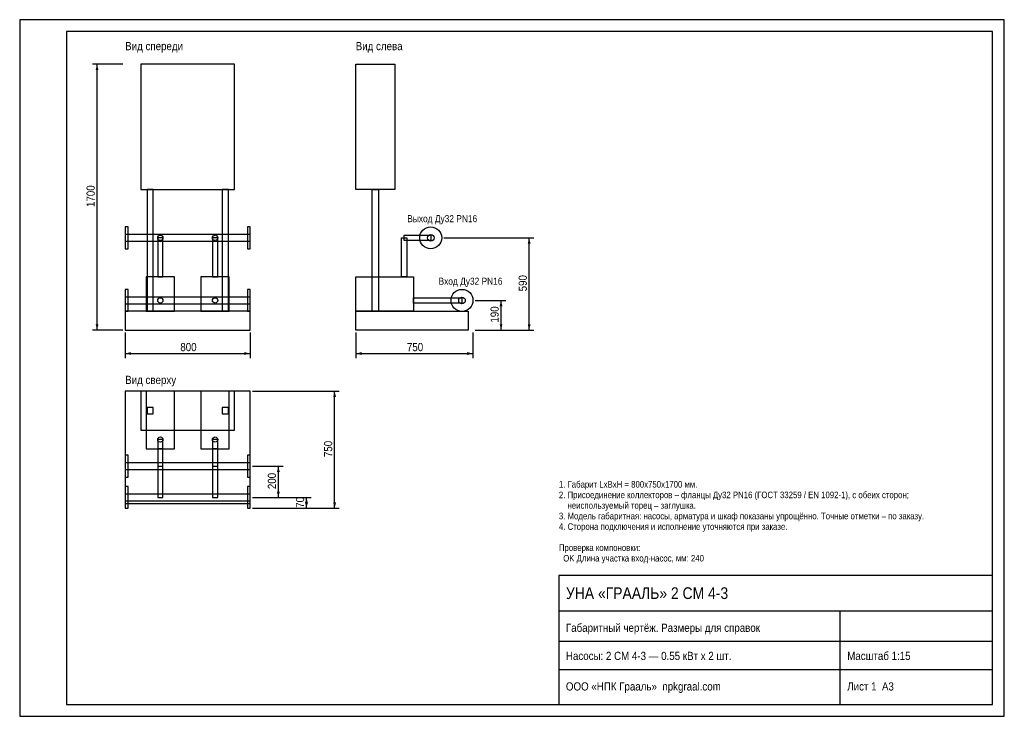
# Model space of a CAD drawing. Header units: millimetres. Extents: x 0 to 420, y 0 to 297.
import ezdxf

# ---------------------------------------------------------------- set-up
doc = ezdxf.new("R2010")
doc.units = ezdxf.units.MM
doc.header["$MEASUREMENT"] = 0
for name, color, linetype in [('AXIS', 5, 'CONTINUOUS'), ('CONTOUR', 7, 'CONTINUOUS'), ('DIM', 1, 'CONTINUOUS'), ('FRAME', 7, 'CONTINUOUS'), ('TEXT', 7, 'CONTINUOUS'), ('THIN', 8, 'CONTINUOUS')]:
    doc.layers.add(name, color=color, linetype=linetype)
doc.styles.add('GOST', font='arial.ttf')

msp = doc.modelspace()

# ---------------------------------------------------------------- hatches: boundary and pattern name
at = {"layer": 'DIM'}
for points in [[(33, 278), (32.4, 275.5), (33.6, 275.5)], [(217.33, 204), (216.73, 201.5), (217.93, 201.5)], [(205.33, 177.33), (204.73, 174.83), (205.93, 174.83)], [(33, 164.67), (32.4, 167.17), (33.6, 167.17)], [(205.33, 164.67), (204.73, 167.17), (205.93, 167.17)], [(217.33, 164.67), (216.73, 167.17), (217.93, 167.17)], [(45, 154.67), (47.5, 155.27), (47.5, 154.07)], [(98.33, 154.67), (95.83, 155.27), (95.83, 154.07)], [(143.33, 154.67), (145.83, 155.27), (145.83, 154.07)], [(193.33, 154.67), (190.83, 155.27), (190.83, 154.07)], [(134.33, 138.67), (133.73, 136.17), (134.93, 136.17)], [(110.33, 106.67), (109.73, 104.17), (110.93, 104.17)], [(110.33, 93.33), (109.73, 95.83), (110.93, 95.83)], [(122.33, 93.33), (121.73, 90.83), (122.93, 90.83)], [(122.33, 88.67), (121.73, 91.17), (122.93, 91.17)], [(134.33, 88.67), (133.73, 91.17), (134.93, 91.17)]]:
    msp.add_hatch(color=256, dxfattribs=at).paths.add_polyline_path(points)

# ---------------------------------------------------------------- linework, layer by layer
at = {"layer": 'AXIS'}
for p, q in [((180.93, 204), (195.33, 204)), ((194.27, 177.33), (195.33, 177.33))]:
    msp.add_line(p, q, dxfattribs=at)
at = {"layer": 'CONTOUR'}
for points in [[(51.67, 224.67), (91.67, 224.67), (91.67, 278), (51.67, 278)], [(160, 224.67), (143.33, 224.67), (143.33, 278), (160, 278)], [(54.33, 172.67), (57, 172.67), (57, 224.67), (54.33, 224.67)], [(86.33, 172.67), (89, 172.67), (89, 224.67), (86.33, 224.67)], [(153, 172.67), (150.33, 172.67), (150.33, 224.67), (153, 224.67)], [(153, 172.67), (150.33, 172.67), (150.33, 224.67), (153, 224.67)], [(45, 199.33), (46.2, 199.33), (46.2, 208.67), (45, 208.67)], [(97.13, 199.33), (98.33, 199.33), (98.33, 208.67), (97.13, 208.67)], [(45, 202.59), (98.33, 202.59), (98.33, 205.41), (45, 205.41)], [(58.88, 187.33), (61.12, 187.33), (61.12, 204), (58.88, 204)], [(82.21, 187.33), (84.46, 187.33), (84.46, 204), (82.21, 204)], [(165.12, 187.33), (162.88, 187.33), (162.88, 204), (165.12, 204)], [(165.12, 187.33), (162.88, 187.33), (162.88, 204), (165.12, 204)], [(175.33, 202.88), (164, 202.88), (164, 205.12), (175.33, 205.12)], [(175.33, 202.88), (164, 202.88), (164, 205.12), (175.33, 205.12)], [(54, 172.67), (66, 172.67), (66, 187.33), (54, 187.33)], [(77.33, 172.67), (89.33, 172.67), (89.33, 187.33), (77.33, 187.33)], [(168, 172.67), (143.33, 172.67), (143.33, 187.33), (168, 187.33)], [(168, 172.67), (143.33, 172.67), (143.33, 187.33), (168, 187.33)], [(45, 172.67), (46.2, 172.67), (46.2, 182), (45, 182)], [(97.13, 172.67), (98.33, 172.67), (98.33, 182), (97.13, 182)], [(45, 175.92), (98.33, 175.92), (98.33, 178.75), (45, 178.75)], [(188.67, 176.21), (168, 176.21), (168, 178.46), (188.67, 178.46)], [(188.67, 176.21), (168, 176.21), (168, 178.46), (188.67, 178.46)], [(45, 164.67), (98.33, 164.67), (98.33, 172.67), (45, 172.67)], [(191.33, 164.67), (143.33, 164.67), (143.33, 172.67), (191.33, 172.67)], [(45, 90.67), (98.33, 90.67), (98.33, 138.67), (45, 138.67)], [(51.67, 122), (91.67, 122), (91.67, 138.67), (51.67, 138.67)], [(54, 114), (66, 114), (66, 138.67), (54, 138.67)], [(77.33, 114), (89.33, 114), (89.33, 138.67), (77.33, 138.67)], [(54.33, 129), (57, 129), (57, 131.67), (54.33, 131.67)], [(86.33, 129), (89, 129), (89, 131.67), (86.33, 131.67)], [(58.88, 106.67), (61.12, 106.67), (61.12, 118), (58.88, 118)], [(82.21, 106.67), (84.46, 106.67), (84.46, 118), (82.21, 118)], [(58.88, 93.33), (61.12, 93.33), (61.12, 114), (58.88, 114)], [(82.21, 93.33), (84.46, 93.33), (84.46, 114), (82.21, 114)], [(45, 102), (46.2, 102), (46.2, 111.33), (45, 111.33)], [(97.13, 102), (98.33, 102), (98.33, 111.33), (97.13, 111.33)], [(45, 105.25), (98.33, 105.25), (98.33, 108.08), (45, 108.08)], [(45, 88.67), (46.2, 88.67), (46.2, 98), (45, 98)], [(97.13, 88.67), (98.33, 88.67), (98.33, 98), (97.13, 98)], [(45, 91.92), (98.33, 91.92), (98.33, 94.75), (45, 94.75)]]:
    msp.add_lwpolyline(points, close=True, dxfattribs=at)
for centre, radius in [((175.33, 204), 4.67), ((175.33, 204), 4.67), ((60, 204), 1.12), ((83.33, 204), 1.12), ((175.33, 204), 1.41), ((188.67, 177.33), 4.67), ((188.67, 177.33), 4.67), ((60, 177.33), 1.12), ((83.33, 177.33), 1.12), ((188.67, 177.33), 1.41), ((60, 118), 1.12), ((83.33, 118), 1.12)]:
    msp.add_circle(centre, radius, dxfattribs=at)
at = {"layer": 'DIM'}
for p, q in [((44, 278), (31, 278)), ((33, 164.67), (33, 278)), ((194.33, 204), (219.33, 204)), ((217.33, 164.67), (217.33, 204)), ((194.33, 177.33), (207.33, 177.33)), ((205.33, 164.67), (205.33, 177.33)), ((44, 164.67), (31, 164.67)), ((194.33, 164.67), (207.33, 164.67)), ((194.33, 164.67), (219.33, 164.67)), ((45, 163.67), (45, 152.67)), ((98.33, 163.67), (98.33, 152.67)), ((143.33, 163.67), (143.33, 152.67)), ((193.33, 163.67), (193.33, 152.67)), ((45, 154.67), (98.33, 154.67)), ((143.33, 154.67), (193.33, 154.67)), ((99.33, 138.67), (136.33, 138.67)), ((134.33, 88.67), (134.33, 138.67)), ((99.33, 106.67), (112.33, 106.67)), ((110.33, 93.33), (110.33, 106.67)), ((99.33, 93.33), (112.33, 93.33)), ((99.33, 93.33), (124.33, 93.33)), ((122.33, 88.67), (122.33, 93.33)), ((99.33, 88.67), (124.33, 88.67)), ((99.33, 88.67), (136.33, 88.67))]:
    msp.add_line(p, q, dxfattribs=at)
at = {"layer": 'FRAME'}
for p, q in [((230, 45), (415, 45)), ((350, 5), (350, 45)), ((230, 32), (415, 32)), ((230, 20), (415, 20))]:
    msp.add_line(p, q, dxfattribs=at)
for points in [[(20, 5), (415, 5), (415, 292), (20, 292)], [(230, 5), (415, 5), (415, 60), (230, 60)]]:
    msp.add_lwpolyline(points, close=True, dxfattribs=at)
at = {"layer": 'THIN'}
msp.add_lwpolyline([(0, 0), (420, 0), (420, 297), (0, 297)], close=True, dxfattribs=at)

# ---------------------------------------------------------------- texts
at = {"layer": 'DIM', "style": 'GOST', "width": 0.85}
for s, p in [('1700', (32, 217.13)), ('590', (216.33, 181.18)), ('190', (204.33, 167.85)), ('750', (133.33, 110.52)), ('200', (109.33, 96.85)), ('70', (121.33, 88.9))]:
    msp.add_text(s, height=3.5, rotation=90, dxfattribs=at).set_placement(p)
for s, p in [('800', (68.52, 155.67)), ('750', (165.18, 155.67))]:
    msp.add_text(s, height=3.5, dxfattribs=at).set_placement(p)
at = {"layer": 'TEXT', "style": 'GOST', "width": 0.85}
for s, height, p in [('Вид спереди', 3.5, (45, 284)), ('Вид слева', 3.5, (143.33, 284)), ('Выход Ду32 PN16', 3, (165.33, 210.67)), ('Вход Ду32 PN16', 3, (178.67, 184)), ('Вид сверху', 3.5, (45, 141.67)), ('1. Габарит LxBxH = 800x750x1700 мм.', 2.8, (230, 97.5)), ('2. Присоединение коллекторов – фланцы Ду32 PN16 (ГОСТ 33259 / EN 1092-1), с обеих сторон;', 2.8, (230, 93)), ('    неиспользуемый торец – заглушка.', 2.8, (230, 88.5)), ('3. Модель габаритная: насосы, арматура и шкаф показаны упрощённо. Точные отметки – по заказу.', 2.8, (230, 84)), ('4. Сторона подключения и исполнение уточняются при заказе.', 2.8, (230, 79.5)), ('Проверка компоновки:', 2.8, (230, 70.5)), ('  OK Длина участка вход-насос, мм: 240', 2.8, (230, 66)), ('УНА «ГРААЛЬ» 2 CM 4-3', 5, (233, 50)), ('Габаритный чертёж. Размеры для справок', 3.5, (233, 36)), ('Насосы: 2 CM 4-3 — 0.55 кВт x 2 шт.', 3.5, (233, 24)), ('Масштаб 1:15', 3.5, (353, 24)), ('ООО «НПК Грааль»  npkgraal.com', 3.5, (233, 11)), ('Лист 1  А3', 3.5, (353, 11))]:
    msp.add_text(s, height=height, dxfattribs=at).set_placement(p)

doc.saveas('drawing.dxf')
